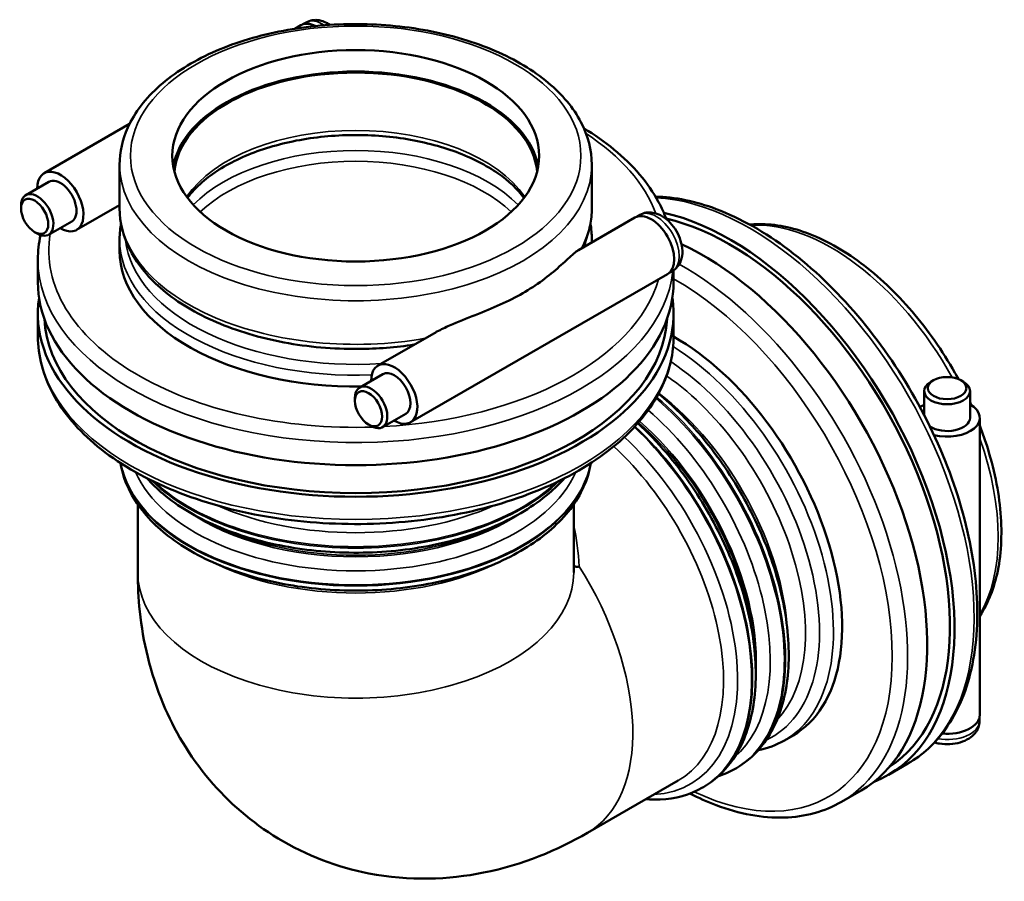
# Model space of a CAD drawing. Header units: millimetres. Extents: x -119 to 1468, y -170 to 1640.
# Tile 10 of 10: x 1034 to 1468, y 925 to 1304. Entities that reach past the tile are written whole.
import ezdxf

# ---------------------------------------------------------------- set-up
doc = ezdxf.new("R2010")
doc.units = ezdxf.units.MM
doc.layers.add('Visible (ISO)', color=7, linetype='Continuous', lineweight=50)
doc.layers.add('Visible Narrow (ISO)', color=7, linetype='Continuous', lineweight=35)

msp = doc.modelspace()

# ---------------------------------------------------------------- linework, layer by layer
at = {"layer": 'Visible (ISO)'}
for p, q in [((1155.227, 1299.945), (1157.92, 1301.496)), ((1160.233, 1302.712), (1158.819, 1301.898)), ((1044.783, 1236.345), (1082.453, 1258.037)), ((1078.077, 1220.89), (1078.077, 1240.091)), ((1286.077, 1220.89), (1286.077, 1240.091)), ((1036.757, 1226.737), (1046.939, 1232.601)), ((1034.659, 1220.804), (1034.659, 1222.107)), ((1059.155, 1211.387), (1078.077, 1222.283)), ((1046.817, 1209.267), (1057, 1215.131)), ((1304.999, 1216.799), (1280.136, 1202.482)), ((1305.897, 1217.201), (1307.311, 1218.016)), ((1040.633, 1210.431), (1041.76, 1209.777)), ((1078.077, 1202.32), (1078.077, 1207.296)), ((1286.077, 1205.903), (1286.077, 1207.296)), ((1042.077, 1188.422), (1042.077, 1198.396)), ((1320.17, 1192.417), (1321.584, 1193.231)), ((1322.077, 1188.422), (1322.077, 1193.54)), ((1319.371, 1191.842), (1206.234, 1126.69)), ((1042.077, 1164.55), (1042.077, 1174.524)), ((1322.077, 1164.55), (1322.077, 1174.524)), ((1216.724, 1165.965), (1191.862, 1151.648)), ((1194.017, 1147.904), (1183.835, 1142.041)), ((1436.556, 1145.172), (1435.42, 1144.513)), ((1448.595, 1145.172), (1449.73, 1144.513)), ((1181.738, 1136.107), (1181.738, 1137.41)), ((1432.495, 1129.758), (1432.495, 1140.424)), ((1452.655, 1128.652), (1452.655, 1140.424)), ((1204.078, 1130.434), (1193.896, 1124.57)), ((1456.975, 997.844), (1456.975, 1128.652)), ((1187.711, 1125.735), (1188.838, 1125.08)), ((1086.077, 1060.558), (1086.077, 1090.494)), ((1278.077, 1060.558), (1278.077, 1090.494)), ((1456.875, 996.868), (1456.875, 995.228)), ((1370.872, 986.642), (1374.691, 988.841)), ((1416.697, 971.489), (1425.324, 976.456)), ((1349.235, 974.182), (1349.754, 974.481)), ((1284.149, 945.933), (1324.124, 968.953)), ((1334.81, 965.875), (1335.234, 966.119)), ((1396.05, 959.598), (1404.677, 964.566))]:
    msp.add_line(p, q, dxfattribs=at)
for centre, major_axis, ratio, start_param, end_param in [((1165.107, 1289.017), (-7.186, 12.479), 0.5780931, 5.5624931, 6.2831853), ((1182.077, 1234.573), (-80.8, 0), 0.5758617, 3.243237, 6.1815409), ((1182.077, 1234.573), (80, 0), 0.5758617, 0.0534776, 3.088115), ((1051.969, 1223.866), (-7.186, 12.479), 0.5780931, 2.3461938, 7.0785841), ((1051.969, 1223.866), (5.03, -8.735), 0.5780931, 0, 3.1415927), ((1041.787, 1218.002), (-5.03, 8.735), 0.5780931, 2.3542608, 7.0705172), ((1312.185, 1204.32), (-7.186, 12.479), 0.5780931, 3.1415927, 6.2831853), ((1346.833, 1092.81), (69.865, -121.322), 0.5780931, 6.1973827, 8.9395976), ((1346.833, 1092.81), (68.467, -118.895), 0.5780931, 0.0304387, 2.6513548), ((1182.077, 1202.32), (-104, 0), 0.5758617, 0, 1.5944979), ((1334.812, 1085.888), (69.865, -121.322), 0.5780931, 0, 2.4515916), ((1182.077, 1188.422), (-140, 0), 0.5758617, 0, 3.1415927), ((1182.077, 1174.524), (-140, 0), 0.5758617, 6.1968825, 9.5110807), ((1182.077, 1174.524), (-137.2, 0), 0.5758617, 0.0292483, 3.1123443), ((1322.791, 1078.966), (51.899, -90.125), 0.5780931, 0, 2.367844), ((1199.048, 1139.169), (7.186, -12.479), 0.5780931, 5.4877865, 10.2201768), ((1199.048, 1139.169), (-5.03, 8.735), 0.5780931, 3.1415927, 6.2831853), ((1188.865, 1133.305), (5.03, -8.735), 0.5780931, 5.4958534, 10.2121098), ((1442.575, 1140.424), (-10.08, 0), 0.5758617, 5.5016397, 10.2063236), ((1442.575, 1128.652), (-14.4, 0), 0.5758617, 5.4877865, 5.6903114), ((1442.575, 1128.652), (14.4, 0), 0.5758617, 4.2974129, 7.0785841), ((1442.575, 1128.652), (10.08, 0), 0.5758617, 3.8567036, 6.2831853), ((1442.575, 997.844), (14.4, 0), 0.5758617, 4.5596024, 6.2831853)]:
    msp.add_ellipse(centre, major_axis=major_axis, ratio=ratio, start_param=start_param, end_param=end_param, dxfattribs=at)
for centre, major_axis, ratio in [((1182.077, 1244.015), (80.8, 0), 0.5758617), ((1040.656, 1217.351), (4.232, -7.349), 0.5780931), ((1442.575, 1141.732), (8.48, 0), 0.5758617), ((1187.734, 1132.654), (4.232, -7.349), 0.5780931)]:
    msp.add_ellipse(centre, major_axis=major_axis, ratio=ratio, dxfattribs=at)
for points, knots in [([(1286.077, 1240.091), (1286.077, 1246.493), (1284.418, 1252.876), (1277.99, 1265.129), (1273.08, 1270.965), (1260.358, 1281.613), (1252.399, 1286.363), (1234.37, 1294.133), (1224.288, 1297.138), (1203.085, 1301.112), (1191.973, 1302.088), (1169.804, 1301.938), (1158.751, 1300.816), (1137.76, 1296.572), (1127.829, 1293.448), (1110.054, 1285.436), (1102.22, 1280.544), (1089.559, 1269.388), (1084.703, 1263.123), (1079.313, 1251.153), (1078.077, 1245.627), (1078.077, 1240.091)], [5.4977871, 5.4977871, 5.4977871, 5.4977871, 5.7911806, 5.7911806, 6.1003983, 6.1003983, 6.4261474, 6.4261474, 6.7538994, 6.7538994, 7.0803343, 7.0803343, 7.4062127, 7.4062127, 7.7327285, 7.7327285, 8.0605417, 8.0605417, 8.3856881, 8.3856881, 8.6393798, 8.6393798, 8.6393798, 8.6393798]), ([(1160.233, 1302.712), (1161.079, 1303.199), (1162.013, 1303.523), (1163.962, 1303.849), (1164.97, 1303.825), (1167.108, 1303.468), (1168.21, 1303.066), (1169.743, 1302.273), (1170.236, 1301.976), (1170.711, 1301.651)], [5.49972085, 5.49972085, 5.49972085, 5.49972085, 5.71191592, 5.71191592, 5.94336029, 5.94336029, 6.2322396, 6.2322396, 6.37705023, 6.37705023, 6.37705023, 6.37705023]), ([(1318.861, 1216.15), (1317.929, 1218.689), (1316.799, 1221.193), (1310.975, 1232.047), (1304.267, 1239.877), (1291.766, 1250.131), (1287.361, 1253.228), (1282.607, 1256.111)], [5.70607673, 5.70607673, 5.70607673, 5.70607673, 5.79745761, 5.79745761, 6.10990483, 6.10990483, 6.25732353, 6.25732353, 6.25732353, 6.25732353]), ([(1256.183, 1225.471), (1253.374, 1229.249), (1249.532, 1232.911), (1239.584, 1239.862), (1233.315, 1243.083), (1219.222, 1248.302), (1211.399, 1250.297), (1194.974, 1252.821), (1186.37, 1253.341), (1169.295, 1252.833), (1160.826, 1251.801), (1144.939, 1248.309), (1137.52, 1245.853), (1124.514, 1239.839), (1118.921, 1236.288), (1111.923, 1230.191), (1109.743, 1227.854), (1107.972, 1225.471)], [5.9022529, 5.9022529, 5.9022529, 5.9022529, 6.1870481, 6.1870481, 6.4971109, 6.4971109, 6.8078529, 6.8078529, 7.1202741, 7.1202741, 7.4331689, 7.4331689, 7.7451316, 7.7451316, 8.0552636, 8.0552636, 8.2349141, 8.2349141, 8.2349141, 8.2349141]), ([(1314.125, 1226.049), (1322.715, 1225.878), (1331.736, 1223.998), (1351.566, 1216.541), (1362.423, 1210.382), (1383.524, 1194.46), (1393.762, 1184.683), (1412.571, 1162.557), (1421.142, 1150.22), (1435.791, 1124.214), (1441.87, 1110.551), (1450.936, 1083.221), (1453.918, 1069.559), (1456.434, 1043.549), (1455.961, 1031.207), (1451.465, 1009.145), (1447.456, 999.399), (1437.262, 985.233), (1431.709, 980.133), (1425.324, 976.456)], [5.8349636, 5.8349636, 5.8349636, 5.8349636, 6.1120805, 6.1120805, 6.4365268, 6.4365268, 6.762211, 6.762211, 7.0869313, 7.0869313, 7.4112605, 7.4112605, 7.7360641, 7.7360641, 8.0618166, 8.0618166, 8.3856837, 8.3856837, 8.6413135, 8.6413135, 8.6413135, 8.6413135]), ([(1078.077, 1220.89), (1078.077, 1214.488), (1079.736, 1208.105), (1086.164, 1195.852), (1091.074, 1190.016), (1103.796, 1179.368), (1111.755, 1174.618), (1129.784, 1166.849), (1139.866, 1163.843), (1161.069, 1159.869), (1172.181, 1158.893), (1191.568, 1159.025), (1199.849, 1159.666), (1207.887, 1160.876)], [2.3561945, 2.3561945, 2.3561945, 2.3561945, 2.6495879, 2.6495879, 2.9588056, 2.9588056, 3.2845548, 3.2845548, 3.6123067, 3.6123067, 3.9387416, 3.9387416, 4.1827437, 4.1827437, 4.1827437, 4.1827437]), ([(1282.001, 1203.556), (1282.384, 1204.353), (1282.742, 1205.156), (1283.567, 1207.173), (1284.003, 1208.393), (1284.752, 1210.854), (1285.066, 1212.095), (1285.57, 1214.591), (1285.76, 1215.846), (1286.014, 1218.364), (1286.077, 1219.627), (1286.077, 1220.89)], [5.22749345, 5.22749345, 5.22749345, 5.22749345, 5.26630197, 5.26630197, 5.32417327, 5.32417327, 5.38204456, 5.38204456, 5.43991585, 5.43991585, 5.49778714, 5.49778714, 5.49778714, 5.49778714]), ([(1307.311, 1218.016), (1308.157, 1218.502), (1309.091, 1218.827), (1311.04, 1219.153), (1312.049, 1219.129), (1314.186, 1218.771), (1315.288, 1218.369), (1317.584, 1217.182), (1318.741, 1216.324), (1320.898, 1214.284), (1321.886, 1213.085), (1323.573, 1210.507), (1324.274, 1209.132), (1325.349, 1206.28), (1325.721, 1204.804), (1326.04, 1201.821), (1325.991, 1200.31), (1325.307, 1197.563), (1324.756, 1196.31), (1323.259, 1194.434), (1322.475, 1193.744), (1321.584, 1193.231)], [5.4997209, 5.4997209, 5.4997209, 5.4997209, 5.7119159, 5.7119159, 5.9433603, 5.9433603, 6.2322396, 6.2322396, 6.5926615, 6.5926615, 6.9722689, 6.9722689, 7.3463958, 7.3463958, 7.7227907, 7.7227907, 8.1006053, 8.1006053, 8.4176565, 8.4176565, 8.6413135, 8.6413135, 8.6413135, 8.6413135]), ([(1078.692, 1214.093), (1078.51, 1213.092), (1078.369, 1212.088), (1078.141, 1209.822), (1078.077, 1208.559), (1078.077, 1207.296)], [2.25203183, 2.25203183, 2.25203183, 2.25203183, 2.2983232, 2.2983232, 2.35619449, 2.35619449, 2.35619449, 2.35619449]), ([(1355.633, 1213.721), (1356.524, 1213.81), (1357.423, 1213.873), (1365.443, 1214.198), (1372.969, 1212.864), (1388.58, 1207.168), (1396.682, 1202.649), (1412.435, 1190.916), (1420.08, 1183.683), (1434.117, 1167.298), (1440.51, 1158.155), (1446.509, 1147.57), (1447.029, 1146.633), (1447.54, 1145.691)], [5.7540187, 5.7540187, 5.7540187, 5.7540187, 5.7933952, 5.7933952, 6.1026601, 6.1026601, 6.4283099, 6.4283099, 6.7560175, 6.7560175, 7.0824431, 7.0824431, 7.1139769, 7.1139769, 7.1139769, 7.1139769]), ([(1216.724, 1165.965), (1217.105, 1166.185), (1217.488, 1166.398), (1219.673, 1167.581), (1221.518, 1168.452), (1227.134, 1170.935), (1230.969, 1172.409), (1238.54, 1175.401), (1242.258, 1176.909), (1249.289, 1180.098), (1252.601, 1181.781), (1255.616, 1183.517), (1258.631, 1185.254), (1261.565, 1187.168), (1267.012, 1191.164), (1269.525, 1193.244), (1273.973, 1197.174), (1275.899, 1199.016), (1278.33, 1201.168), (1279.063, 1201.781), (1279.864, 1202.318), (1280.002, 1202.404), (1280.136, 1202.482)], [-4.614099, -4.614099, -4.614099, -4.614099, -4.4770099, -4.4770099, -3.837437, -3.837437, -2.5582914, -2.5582914, -1.2791457, -1.2791457, 0, 0, 0, 1.2791457, 1.2791457, 2.5582914, 2.5582914, 3.837437, 3.837437, 4.4770099, 4.4770099, 4.614099, 4.614099, 4.614099, 4.614099]), ([(1042.077, 1164.55), (1042.077, 1155.94), (1044.351, 1147.351), (1053.179, 1130.899), (1059.887, 1123.069), (1077.203, 1108.866), (1087.958, 1102.553), (1112.285, 1092.249), (1125.867, 1088.27), (1154.425, 1083.03), (1169.392, 1081.764), (1199.237, 1082.044), (1214.11, 1083.587), (1242.317, 1089.344), (1255.644, 1093.56), (1279.442, 1104.315), (1289.903, 1110.859), (1306.785, 1125.71), (1313.233, 1134.019), (1320.428, 1149.871), (1322.077, 1157.205), (1322.077, 1164.55)], [2.3561945, 2.3561945, 2.3561945, 2.3561945, 2.655865, 2.655865, 2.9683122, 2.9683122, 3.2928337, 3.2928337, 3.618549, 3.618549, 3.9432756, 3.9432756, 4.2676052, 4.2676052, 4.5924158, 4.5924158, 4.9182027, 4.9182027, 5.2421533, 5.2421533, 5.4977871, 5.4977871, 5.4977871, 5.4977871]), ([(1315.463, 1139.263), (1321.73, 1134.116), (1327.786, 1128.141), (1340.449, 1113.358), (1346.843, 1104.216), (1357.775, 1084.926), (1362.314, 1074.785), (1369.095, 1054.467), (1371.333, 1044.295), (1373.23, 1024.879), (1372.883, 1015.64), (1369.494, 999.087), (1366.469, 991.745), (1358.751, 981.087), (1354.565, 977.251), (1349.754, 974.481)], [6.492308, 6.492308, 6.492308, 6.492308, 6.7560175, 6.7560175, 7.0824431, 7.0824431, 7.4083206, 7.4083206, 7.734827, 7.734827, 8.0625932, 8.0625932, 8.3876273, 8.3876273, 8.6413135, 8.6413135, 8.6413135, 8.6413135]), ([(1306.322, 1126.234), (1310.679, 1122.247), (1314.902, 1117.869), (1325.929, 1104.997), (1332.323, 1095.854), (1343.255, 1076.565), (1347.794, 1066.423), (1354.575, 1046.105), (1356.813, 1035.933), (1358.71, 1016.518), (1358.363, 1007.279), (1354.975, 990.725), (1351.949, 983.384), (1344.231, 972.725), (1340.045, 968.89), (1335.234, 966.119)], [6.568562, 6.568562, 6.568562, 6.568562, 6.7560175, 6.7560175, 7.0824431, 7.0824431, 7.4083206, 7.4083206, 7.734827, 7.734827, 8.0625932, 8.0625932, 8.3876273, 8.3876273, 8.6413135, 8.6413135, 8.6413135, 8.6413135]), ([(1456.975, 1125.251), (1457.827, 1123.03), (1458.625, 1120.802), (1462.763, 1108.406), (1465, 1098.234), (1466.897, 1078.819), (1466.55, 1069.58), (1463.318, 1053.791), (1460.689, 1047.057), (1456.975, 1041.4)], [7.3368007, 7.3368007, 7.3368007, 7.3368007, 7.4083206, 7.4083206, 7.734827, 7.734827, 8.0625932, 8.0625932, 8.3574616, 8.3574616, 8.3574616, 8.3574616]), ([(1078.522, 1108.728), (1079.207, 1104.291), (1080.681, 1099.929), (1086.164, 1089.478), (1091.074, 1083.642), (1103.796, 1072.994), (1111.755, 1068.244), (1129.784, 1060.474), (1139.866, 1057.469), (1161.069, 1053.495), (1172.181, 1052.519), (1194.35, 1052.669), (1205.403, 1053.791), (1226.394, 1058.035), (1236.326, 1061.159), (1254.1, 1069.171), (1261.935, 1074.063), (1274.595, 1085.219), (1279.451, 1091.484), (1284.016, 1101.622), (1285.08, 1105.151), (1285.632, 1108.728)], [2.4448111, 2.4448111, 2.4448111, 2.4448111, 2.6495879, 2.6495879, 2.9588056, 2.9588056, 3.2845548, 3.2845548, 3.6123067, 3.6123067, 3.9387416, 3.9387416, 4.26462, 4.26462, 4.5911358, 4.5911358, 4.918949, 4.918949, 5.2440954, 5.2440954, 5.4091705, 5.4091705, 5.4091705, 5.4091705]), ([(1090.104, 1102.068), (1092.245, 1099.65), (1094.641, 1097.334), (1103.796, 1089.672), (1111.755, 1084.921), (1129.784, 1077.152), (1139.866, 1074.147), (1161.069, 1070.173), (1172.181, 1069.197), (1194.35, 1069.347), (1205.403, 1070.469), (1226.394, 1074.712), (1236.326, 1077.837), (1254.1, 1085.849), (1261.935, 1090.741), (1270.373, 1098.177), (1272.298, 1100.088), (1274.05, 1102.068)], [2.8276274, 2.8276274, 2.8276274, 2.8276274, 2.9588056, 2.9588056, 3.2845548, 3.2845548, 3.6123067, 3.6123067, 3.9387416, 3.9387416, 4.26462, 4.26462, 4.5911358, 4.5911358, 4.918949, 4.918949, 5.0263542, 5.0263542, 5.0263542, 5.0263542]), ([(1280.485, 1063.17), (1280.482, 1063.17), (1280.479, 1063.169), (1280.174, 1063.114), (1279.885, 1063.088), (1279.352, 1063.097), (1279.109, 1063.131), (1278.54, 1063.3), (1278.265, 1063.481), (1278.079, 1063.732), (1278.078, 1063.733), (1278.077, 1063.735)], [-0.00104294, -0.00104294, -0.00104294, -0.00104294, 0, 0, 0.10922204, 0.10922204, 0.21581863, 0.21581863, 0.38916288, 0.38916288, 0.38999708, 0.38999708, 0.38999708, 0.38999708]), ([(1284.149, 945.933), (1270.912, 938.311), (1255.858, 931.924), (1223.087, 925.364), (1205.782, 924.615), (1174.211, 930.769), (1160.346, 935.955), (1136.302, 950.491), (1126.019, 959.443), (1108.737, 979.856), (1102.051, 991.373), (1091.431, 1016.66), (1088.368, 1030.349), (1086.356, 1049.212), (1086.077, 1054.942), (1086.077, 1060.558)], [1.5707963, 1.5707963, 1.5707963, 1.5707963, 1.8849556, 1.8849556, 2.1587917, 2.1587917, 2.3665464, 2.3665464, 2.5595893, 2.5595893, 2.7688557, 2.7688557, 3.0259389, 3.0259389, 3.1415927, 3.1415927, 3.1415927, 3.1415927]), ([(1456.875, 995.228), (1456.875, 994.255), (1456.69, 993.286), (1456.002, 991.44), (1455.479, 990.581), (1454.107, 988.911), (1453.211, 988.159), (1451.039, 986.764), (1449.719, 986.19), (1446.876, 985.339), (1445.344, 985.081), (1442.269, 984.904), (1440.728, 984.981), (1438.477, 985.346), (1437.735, 985.511), (1437.01, 985.719)], [0.7853982, 0.7853982, 0.7853982, 0.7853982, 0.9968318, 0.9968318, 1.2275553, 1.2275553, 1.5160021, 1.5160021, 1.876718, 1.876718, 2.2566475, 2.2566475, 2.6308773, 2.6308773, 2.8188588, 2.8188588, 2.8188588, 2.8188588]), ([(1334.81, 965.875), (1329.241, 962.668), (1322.859, 960.909), (1314.077, 960.553), (1312.016, 960.602), (1309.929, 960.779)], [2.3581282, 2.3581282, 2.3581282, 2.3581282, 2.65180254, 2.65180254, 2.73991773, 2.73991773, 2.73991773, 2.73991773]), ([(1396.05, 959.598), (1388.56, 955.285), (1379.953, 952.954), (1361.233, 952.368), (1351.074, 954.261), (1336.95, 959.573), (1333.106, 961.283), (1329.263, 963.251)], [2.3581282, 2.3581282, 2.3581282, 2.3581282, 2.65801804, 2.65801804, 2.97048785, 2.97048785, 3.08648933, 3.08648933, 3.08648933, 3.08648933])]:
    msp.add_open_spline(points, degree=3, knots=knots, dxfattribs=at)
for points in [[(1286.077, 1207.296), (1286.077, 1209.569), (1285.871, 1211.842), (1285.462, 1214.093)], [(1043.236, 1209.099), (1042.466, 1205.56), (1042.077, 1201.978), (1042.077, 1198.396)], [(1452.655, 1135.49), (1452.849, 1135.07), (1453.04, 1134.65), (1453.23, 1134.23)], [(1370.872, 986.642), (1367.317, 984.595), (1363.429, 983.13), (1359.326, 982.275)], [(1349.235, 974.182), (1346.891, 972.832), (1344.403, 971.734), (1341.803, 970.899)]]:
    msp.add_open_spline(points, degree=3, dxfattribs=at)
at = {"layer": 'Visible Narrow (ISO)'}
msp.add_ellipse((1182.077, 1244.015), major_axis=(99.2, 0), ratio=0.5758617, dxfattribs=at)
for centre, major_axis, ratio, start_param, end_param in [((1167.369, 1290.32), (-7.136, 12.392), 0.5780931, 5.414454, 6.2831853), ((1182.077, 1209.117), (80, 0), 0.5758617, 0.37416, 2.7674326), ((1182.077, 1202.32), (135.2, 0), 0.5758617, 0.2116452, 0.7217629), ((1182.077, 1198.922), (-82.4, 0), 0.5758617, 3.6598782, 5.7648997), ((1182.077, 1195.523), (80, 0), 0.5758617, 0.5430492, 2.5985435), ((1182.077, 1240.091), (-104, 0), 0.5758617, 0, 3.1415927), ((1355.46, 1097.778), (-69.865, 121.322), 0.5780931, 3.1415927, 5.9273268), ((1182.077, 1220.89), (-104, 0), 0.5758617, 0, 1.8698699), ((1182.077, 1220.89), (104, 0), 0.5758617, 5.9841117, 6.2831853), ((1314.447, 1205.623), (-7.136, 12.392), 0.5780931, 3.1415927, 6.2831853), ((1391.522, 1118.545), (-51.899, 90.125), 0.5780931, 4.6891136, 6.0020867), ((1182.077, 1202.32), (-135.2, 0), 0.5758617, 6.1889434, 7.9112402), ((1182.077, 1207.296), (-104, 0), 0.5758617, 0, 1.6386589), ((1182.077, 1210.695), (-101.6, 0), 0.5758617, 0.06362, 1.6828181), ((1182.077, 1210.695), (101.6, 0), 0.5758617, 6.1711636, 6.2195653), ((1182.077, 1207.296), (104, 0), 0.5758617, 6.2596441, 6.2831853), ((1182.077, 1198.396), (-140, 0), 0.5758617, 0, 3.0791207), ((1326.185, 1080.92), (69.865, -121.322), 0.5780931, 0, 2.3741136), ((1182.077, 1202.32), (135.2, 0), 0.5758617, 4.8026285, 6.1189064), ((1322.791, 1078.966), (67.469, -117.162), 0.5780931, 5.5874977, 8.6487847), ((1182.077, 1164.55), (140, 0), 0.5758617, 3.1415927, 6.2831853), ((1318.973, 1076.767), (51.899, -90.125), 0.5780931, 0, 2.3186768), ((1315.626, 1074.839), (49.903, -86.658), 0.5780931, 6.2313734, 8.5678654), ((1312.28, 1072.912), (47.907, -83.192), 0.5780931, 0.1691453, 2.2591282), ((1297.335, 1064.306), (51.899, -90.125), 0.5780931, 0, 2.1249297), ((1297.855, 1064.605), (51.899, -90.125), 0.5780931, 0, 2.1281691), ((1304.548, 1068.46), (-47.907, 83.192), 0.5780931, 3.9933903, 5.3361025), ((1293.989, 1062.379), (49.903, -86.658), 0.5780931, 0.1050193, 2.116331), ((1282.91, 1056), (51.899, -90.125), 0.5780931, 0, 2.055779), ((1283.335, 1056.244), (51.899, -90.125), 0.5780931, 0, 2.0572961), ((1290.028, 1060.098), (-47.907, 83.192), 0.5780931, 3.9933903, 5.2522491), ((1290.642, 1060.452), (47.907, -83.192), 0.5780931, 0.7013648, 2.1133551), ((1279.564, 1054.072), (49.903, -86.658), 0.5780931, 5.9993912, 8.3417904), ((1391.522, 1118.545), (51.899, -90.125), 0.5780931, 0.3139793, 1.2606844), ((1276.217, 1052.145), (47.907, -83.192), 0.5780931, 0, 2.0664379), ((1182.077, 1114.516), (104, 0), 0.5758617, 3.2388844, 6.1858935), ((1182.077, 1115.006), (-104, 0), 0.5758617, 0.1065906, 3.035002), ((1182.077, 1118.876), (-100, 0), 0.5758617, 0.2481079, 2.8934847), ((1182.077, 1131.194), (-104, 0), 0.5758617, 0.5289149, 2.6126778), ((1182.077, 1131.794), (104, 0), 0.5758617, 3.6941461, 5.7306319), ((1182.077, 1135.663), (-100, 0), 0.5758617, 0.9114324, 2.2301603), ((1182.077, 1122.745), (-96, 0), 0.5758617, 0.6957191, 2.4458736), ((1182.077, 1123.455), (96, 0), 0.5758617, 3.9860534, 5.4387245), ((1182.077, 997.934), (72.293, 119.094), 0.562158, 5.5862481, 5.763322), ((1182.077, 1106.777), (96, 0), 0.5758617, 3.9860534, 5.4387245), ((1236.241, 1029.125), (47.907, -83.192), 0.5780931, 0, 1.648211), ((1182.077, 1060.558), (-96, 0), 0.5758617, 0, 3.1415927), ((1442.575, 995.228), (14.3, 0), 0.5758617, 4.4218122, 6.2831853)]:
    msp.add_ellipse(centre, major_axis=major_axis, ratio=ratio, start_param=start_param, end_param=end_param, dxfattribs=at)

doc.saveas('drawing.dxf')
